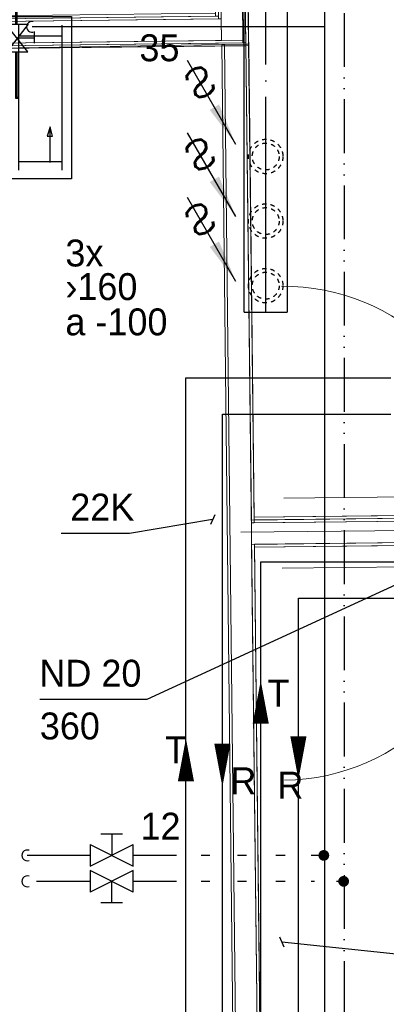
# Model space of a CAD drawing. Header units: millimetres. Extents: x 0 to 83478, y 0 to 53008.
# Tile 40 of 83: x 9161 to 10864, y 42403 to 46975. Entities that reach past the tile are written whole.
import ezdxf
from ezdxf.enums import TextEntityAlignment as Align

# ---------------------------------------------------------------- set-up
doc = ezdxf.new("R2010")
doc.units = ezdxf.units.MM
doc.header["$LTSCALE"] = 50
doc.header["$MEASUREMENT"] = 0
doc.header["$PDMODE"] = 1
for name, pattern in [('2V-CENT', [23, 20, -1.5, 0, -1.5]), ('V-GOMD', [0.8, 0.4, -0.4]), ('V-KU', [2, 1, 1]), ('V-KV', [2, 1, 1]), ('V-V', [2, 1, 1]), ('V-VV', [8, 5, -1, 0, -1, 0, -1])]:
    doc.linetypes.add(name, pattern=pattern)
doc.layers.get('0').update_dxf_attribs({"linetype": 'CONTINUOUS'})
for name, color, linetype, lineweight in [('20602A200D001$0$A-AREA-BNDY', 1, 'CONTINUOUS', 9), ('20602A200D001$0$A-DOOR', 31, 'CONTINUOUS', 13), ('20602A200D001$0$A-GENM', 13, 'CONTINUOUS', 9), ('20602A200D001$0$A-WALL', 7, 'CONTINUOUS', 13)]:
    doc.layers.add(name, color=color, linetype=linetype, lineweight=lineweight)
for name, color, linetype in [('V060-', 3, 'CONTINUOUS'), ('V070-', 3, 'CONTINUOUS'), ('V071-', 1, 'CONTINUOUS'), ('V080', 1, 'CONTINUOUS'), ('V080-', 3, 'CONTINUOUS'), ('V081-', 1, 'CONTINUOUS'), ('V100-', 6, 'CONTINUOUS'), ('V101', 1, 'CONTINUOUS'), ('V101-', 1, 'CONTINUOUS'), ('V110-', 6, 'CONTINUOUS'), ('V111-', 1, 'CONTINUOUS')]:
    doc.layers.add(name, color=color, linetype=linetype)
doc.styles.add('FISO', font='fiso')
doc.styles.add('SIMPLEX', font='SIMPLEX')

# ---------------------------------------------------------------- blocks, each defined once
blk = doc.blocks.new('V420', base_point=(455, 404.5))
blk.add_line((455, 404.5), (464, 404.5))
blk.add_solid([(455, 404.5), (459, 405), (459, 404)])
blk = doc.blocks.new('V422', base_point=(16230, 22585))
blk.add_blockref('V420', (16230, 22585))
at = {"style": 'SIMPLEX'}
blk.add_text('s', height=4, rotation=90, dxfattribs=at).set_placement((16238, 22585), align=Align.CENTER)
blk = doc.blocks.new('K1A', base_point=(16237, 22591.5))
at = {"color": 0, "linetype": 'ByBlock'}
blk.add_line((16237, 22592), (16237, 22591), dxfattribs=at)
blk = doc.blocks.new('21A', base_point=(16237, 22591.5))
blk.add_point((16237, 22591.5))
at = {"color": 0, "linetype": 'ByBlock'}
blk.add_blockref('K1A', (16237, 22591.5), dxfattribs=at)
at = {"style": 'SIMPLEX', "flags": 3}
blk.add_attdef('0', (16237, 22591.5), '', height=1, dxfattribs=at)
blk = doc.blocks.new('A504')
at = {"color": 0}
for p, q in [((-378.8, -15.3), (375.3, -15.3)), ((-378.8, -317), (-378.8, -15.3)), ((339.2, -115.3), (208.5, -14.7)), ((211.2, -115), (338.4, -14.3)), ((211.2, -17.1), (211.2, -115)), ((339.2, -14.7), (339.2, -115.3)), ((375.3, -15.3), (375.3, -317)), ((-338.6, -72.7), (335, -72.7)), ((-298.4, -72.7), (-298.4, -273.9)), ((-6.1, -73.1), (-6.1, -59.1)), ((-6.1, -59.1), (211.2, -59.1)), ((-1.8, -72.7), (-1.8, -64.7)), ((-1.8, -64.7), (211.2, -64.7)), ((275.8, -67.5), (275.8, -145.8)), ((284.8, -72.7), (284.8, -273.9)), ((338.4, -59.1), (406.9, -59.1)), ((338.4, -64.7), (408.9, -64.7)), ((250.3, -145.8), (305.1, -145.8)), ((-303.7, -218.5), (-137.3, -218.5)), ((-137.3, -218.5), (-180.4, -204.6)), ((-180.4, -204.6), (-180.4, -229.7)), ((-180.4, -229.7), (-137.3, -218.5)), ((-338.6, -273.9), (335, -273.9)), ((375.3, -317), (-378.8, -317))]:
    blk.add_line(p, q, dxfattribs=at)
blk = doc.blocks.new('VF')
at = {"color": 0, "const_width": 0.5}
blk.add_lwpolyline([(-0.25, 0, 1), (0.25, 0, 1)], format="xyb", close=True, dxfattribs=at)
blk = doc.blocks.new('R517')
at = {"color": 0}
for p, q in [((-1, 2), (1, 2)), ((0, 2), (0, 0)), ((-2, 1), (2, -1)), ((-2, -1), (2, 1)), ((-2, 1), (-2, -1)), ((2, -1), (2, 1))]:
    blk.add_line(p, q, dxfattribs=at)
blk = doc.blocks.new('20602A200D001$0$IV03 - IV03-290573-P02')
at = {"layer": '20602A200D001$0$A-WALL'}
for p, q in [((25620.9, 47117), (25607.9, 47116.9)), ((25607.9, 47116.9), (25634.9, 44719.5)), ((25647.9, 44719.6), (25620.9, 47117)), ((25634, 47104.2), (25621, 47104)), ((25621.7, 47041), (25621, 47104)), ((25621, 47104), (25621.7, 47041)), ((25621, 47104), (25648, 44706.6)), ((25621.7, 47041), (25621, 47104)), ((25621, 47104), (25621.7, 47041)), ((25661, 44706.8), (25634, 47104.2)), ((25734.1, 47092.3), (25634.2, 47091.2)), ((25634.7, 47041.2), (25634.2, 47091.2)), ((25634.2, 47091.2), (25634.7, 47041.2)), ((25634.2, 47091.2), (25662.1, 44606.8)), ((25634.7, 47041.2), (25634.2, 47091.2)), ((25634.2, 47091.2), (25634.7, 47041.2)), ((25762.1, 44608), (25734.1, 47092.3)), ((25634.7, 47041.2), (25734.7, 47042.3)), ((25734.7, 47042.3), (25634.7, 47041.2)), ((25608.7, 47040.9), (25621.7, 47041)), ((25621.7, 47041), (25608.7, 47040.9)), ((25621.7, 47041), (25634.7, 47041.2)), ((25634.7, 47041.2), (25621.7, 47041)), ((25648, 44706.6), (25621.7, 47041)), ((25621.7, 47041), (25648, 44706.6)), ((25647.9, 44719.6), (25621.7, 47041)), ((25621.7, 47041), (25647.9, 44719.6)), ((25662.1, 44606.8), (25634.7, 47041.2)), ((25634.7, 47041.2), (25662.1, 44606.8)), ((25661, 44706.8), (25634.7, 47041.2)), ((25634.7, 47041.2), (25661, 44706.8)), ((25748.3, 46992.5), (25735.3, 46992.3)), ((25762.3, 44595), (25735.3, 46992.3)), ((25735.3, 46992.3), (25762.3, 44595)), ((25735.3, 46992.3), (25762.3, 44595)), ((25762.1, 44608), (25735.3, 46992.3)), ((25735.3, 46992.3), (25762.1, 44608)), ((25775.3, 44595.1), (25748.3, 46992.5)), ((25761.4, 46979.6), (25748.4, 46979.5)), ((25775.4, 44582.1), (25748.4, 46979.5)), ((25748.4, 46979.5), (25775.4, 44582.1)), ((25748.4, 46979.5), (25775.4, 44582.1)), ((25775.3, 44595.1), (25748.4, 46979.5)), ((25748.4, 46979.5), (25775.3, 44595.1)), ((25788.4, 44582.3), (25761.4, 46979.6)), ((25761.9, 46940.6), (25761.6, 46966.6)), ((25761.6, 46966.6), (25761.9, 46940.6)), ((25761.9, 46940.6), (25761.6, 46940.6)), ((25761.6, 46940.6), (25776.9, 45601.5)), ((25776.9, 45601.5), (25761.6, 46940.6)), ((25761.6, 46940.6), (25761.9, 46940.6)), ((25776.9, 45601.5), (25761.9, 46940.6)), ((25761.9, 46940.6), (25776.9, 45601.5)), ((25788.4, 44582.3), (25776.9, 45601.5)), ((25776.9, 45601.5), (25788.4, 44582.3)), ((25634.9, 44719.5), (25634.7, 44732.5)), ((25634.7, 44732.5), (25634.9, 44719.5)), ((25634.9, 44719.5), (25647.9, 44719.6)), ((25634.9, 44719.5), (25647.9, 44719.6)), ((25647.9, 44719.6), (25634.9, 44719.5)), ((25648, 44706.6), (25661, 44706.8)), ((25648, 44706.6), (25661, 44706.8)), ((25661, 44706.8), (25648, 44706.6)), ((25662.1, 44606.8), (25762.1, 44608)), ((25662.1, 44606.8), (25762.1, 44608)), ((25762.1, 44608), (25662.1, 44606.8)), ((25762.3, 44595), (25775.3, 44595.1)), ((25762.3, 44595), (25775.3, 44595.1)), ((25775.3, 44595.1), (25762.3, 44595)), ((25788.4, 44582.3), (25775.4, 44582.1)), ((25775.4, 44582.1), (25788.4, 44582.3)), ((25775.4, 44582.1), (25788.4, 44582.3))]:
    blk.add_line(p, q, dxfattribs=at)
blk = doc.blocks.new('20602A200D001$0$IV03 - IV03-290577-P02')
blk.add_blockref('20602A200D001$0$IV03 - IV03-290573-P02', (0, 0))
blk = doc.blocks.new('20602A200D001$0$IV02_37dB 70550 - IV02_37dB 2-290725-P02')
at = {"layer": '20602A200D001$0$A-WALL'}
blk.add_line((25751.9, 42322.7), (29896.7, 42369.4), dxfattribs=at)
blk = doc.blocks.new('20602A200D001$0$IV02_37dB 70550 - IV02_37dB-290718-P02')
at = {"layer": '20602A200D001$0$A-WALL'}
for p, q in [((29896, 42425.9), (25801.2, 42379.8)), ((25813.9, 42379.9), (29895.8, 42425.9)), ((29895.8, 42425.9), (25813.9, 42379.9)), ((25814.1, 42392.9), (29895.6, 42438.9)), ((29895.6, 42438.9), (25814.1, 42392.9)), ((29895.9, 42438.9), (25814.1, 42392.9)), ((25814.2, 42379.9), (29896, 42425.9)), ((25814.2, 42379.9), (29895.8, 42425.9)), ((29895.8, 42425.9), (25814.2, 42379.9)), ((29895.8, 42425.9), (29895.6, 42438.9)), ((29895.6, 42438.9), (29895.9, 42438.9)), ((29895.6, 42438.9), (29895.8, 42425.9)), ((29895.9, 42438.9), (29895.6, 42438.9)), ((29895.8, 42425.9), (29896, 42425.9)), ((29896, 42425.9), (29895.8, 42425.9)), ((29895.8, 42425.9), (29895.9, 42412.9)), ((29895.9, 42412.9), (29895.8, 42425.9)), ((29895.8, 42425.9), (29896, 42425.9)), ((29896, 42425.9), (29895.8, 42425.9)), ((29896, 42425.9), (29895.9, 42438.9)), ((29896.2, 42412.9), (29896, 42425.9)), ((25801.2, 42379.8), (25813.9, 42379.9)), ((25813.9, 42379.9), (25801.2, 42379.8)), ((25801.2, 42379.8), (25801.4, 42366.8)), ((25801.2, 42379.8), (25801.4, 42366.8)), ((25801.4, 42366.8), (25801.2, 42379.8)), ((29896.2, 42412.9), (25801.4, 42366.8)), ((29896.2, 42412.9), (25801.4, 42366.8)), ((25813.9, 42379.9), (25814.1, 42366.9)), ((25814.1, 42366.9), (25813.9, 42379.9)), ((29895.9, 42412.9), (25814.1, 42366.9)), ((29895.9, 42412.9), (25814.1, 42366.9)), ((25814.1, 42392.9), (25814.2, 42379.9)), ((25814.1, 42392.9), (25814.2, 42379.9)), ((25814.2, 42379.9), (25814.1, 42392.9)), ((29896.2, 42412.9), (29895.9, 42412.9)), ((29896.2, 42412.9), (29895.9, 42412.9)), ((29897.3, 42312.9), (29896.2, 42412.9)), ((25814.1, 42366.9), (25801.4, 42366.8)), ((25814.1, 42366.9), (25801.4, 42366.8)), ((25801.4, 42366.8), (25814.1, 42366.9)), ((25814.1, 42366.9), (25801.4, 42366.8)), ((25802.5, 42266.8), (25801.4, 42366.8)), ((25801.4, 42366.8), (25802.5, 42266.8)), ((25801.4, 42366.8), (25802.5, 42266.8)), ((25802.5, 42266.8), (29897.3, 42312.9)), ((25802.5, 42266.8), (29897.3, 42312.9)), ((29897.3, 42312.9), (25802.5, 42266.8)), ((25815.5, 42266.9), (29897.3, 42312.9)), ((29897.3, 42312.9), (25815.5, 42266.9)), ((29897.3, 42312.9), (25815.5, 42266.9)), ((25815.6, 42253.9), (29897.5, 42299.9)), ((29897.5, 42299.9), (29897.3, 42312.9)), ((25815.6, 42253.9), (25815.5, 42266.9)), ((25815.5, 42266.9), (25815.6, 42253.9)), ((25815.5, 42266.9), (25815.6, 42253.9))]:
    blk.add_line(p, q, dxfattribs=at)
blk = doc.blocks.new('20602A200D001$0$IV02_37dB 70550 - IV02_37dB 70550-290722-P02')
for name in ['20602A200D001$0$IV02_37dB 70550 - IV02_37dB-290718-P02', '20602A200D001$0$IV02_37dB 70550 - IV02_37dB 2-290725-P02']:
    blk.add_blockref(name, (0, 0))
blk = doc.blocks.new('20602A200D001$0$IV03 91742 - IV03-291112-P02')
at = {"layer": '20602A200D001$0$A-WALL'}
for p, q in [((25634.7, 44732.5), (24074.2, 44713.9)), ((24074.2, 44713.9), (24074.4, 44700.9)), ((24074.4, 44700.9), (25647.9, 44719.6)), ((25647.9, 44719.6), (24074.4, 44700.9)), ((25647.9, 44719.6), (24074.4, 44700.9)), ((24074.4, 44700.9), (25634.9, 44719.5)), ((24074.4, 44700.9), (25634.9, 44719.5)), ((25634.9, 44719.5), (24074.4, 44700.9)), ((25634.9, 44719.5), (25634.7, 44732.5)), ((25634.9, 44719.5), (25634.7, 44732.5)), ((25634.7, 44732.5), (25634.9, 44719.5)), ((25648, 44706.6), (25647.9, 44719.6)), ((25648, 44706.6), (25647.9, 44719.6)), ((25647.9, 44719.6), (25648, 44706.6)), ((24074.4, 44700.9), (24074.5, 44687.9)), ((24074.5, 44687.9), (25661, 44706.8)), ((25661, 44706.8), (24074.5, 44687.9)), ((25661, 44706.8), (24074.5, 44687.9)), ((24074.5, 44687.9), (25648, 44706.6)), ((24074.5, 44687.9), (25648, 44706.6)), ((25648, 44706.6), (24074.5, 44687.9)), ((24074.5, 44687.9), (24075.7, 44588)), ((25662.1, 44606.8), (25661, 44706.8)), ((25662.1, 44606.8), (25661, 44706.8)), ((25661, 44706.8), (25662.1, 44606.8)), ((24075.7, 44588), (25762.1, 44608)), ((25762.1, 44608), (24075.7, 44588)), ((25762.1, 44608), (24075.7, 44588)), ((24075.7, 44588), (25662.1, 44606.8)), ((24075.7, 44588), (25662.1, 44606.8)), ((25662.1, 44606.8), (24075.7, 44588)), ((24075.7, 44588), (24075.9, 44575)), ((24075.9, 44575), (25775.3, 44595.1)), ((25775.3, 44595.1), (24075.9, 44575)), ((25775.3, 44595.1), (24075.9, 44575)), ((24075.9, 44575), (25762.3, 44595)), ((24075.9, 44575), (25762.3, 44595)), ((25762.3, 44595), (24075.9, 44575)), ((24075.9, 44575), (24076, 44562)), ((24076, 44562), (25663.3, 44587.8)), ((25663.3, 44587.8), (24076, 44562)), ((24076, 44562), (25775.4, 44582.1)), ((24076, 44562), (25663.4, 44580.8)), ((25663.4, 44580.8), (24076, 44562)), ((25663.4, 44580.8), (25663.3, 44587.8)), ((25663.3, 44587.8), (25663.4, 44580.8)), ((25663.4, 44580.8), (25775.4, 44582.1)), ((25775.4, 44582.1), (25663.4, 44580.8)), ((25762.3, 44595), (25762.1, 44608)), ((25762.3, 44595), (25762.1, 44608)), ((25762.1, 44608), (25762.3, 44595)), ((25775.3, 44595.1), (25775.4, 44582.1)), ((25775.4, 44582.1), (25775.3, 44595.1)), ((25775.4, 44582.1), (25775.3, 44595.1))]:
    blk.add_line(p, q, dxfattribs=at)
blk = doc.blocks.new('20602A200D001$0$IV03 91742 - IV03 91742-291116-P02')
blk.add_blockref('20602A200D001$0$IV03 91742 - IV03-291112-P02', (0, 0))
blk = doc.blocks.new('20602A200D001$0$IV01_24dB - IV01_24dB-291162-P02')
at = {"layer": '20602A200D001$0$A-WALL'}
for p, q in [((25663.3, 44587.8), (25676.3, 44588)), ((25676.3, 44588), (25663.3, 44587.8)), ((25676.3, 44588), (25663.3, 44587.8)), ((25663.3, 44587.8), (25718, 39734.8)), ((25676.3, 44588), (25776.3, 44589.1)), ((25776.3, 44589.1), (25676.3, 44588)), ((25776.3, 44589.1), (25676.3, 44588)), ((25728.5, 39958.6), (25676.3, 44588)), ((25676.3, 44588), (25728.5, 39958.6)), ((25676.3, 44588), (25805.9, 33085.4)), ((25676.3, 44588), (25728.5, 39958.6)), ((25676.3, 44588), (25731, 39734.9)), ((25676.3, 44588), (25728.5, 39958.6)), ((25789.3, 44589.3), (25776.3, 44589.1)), ((25776.3, 44589.1), (25788.6, 44589.2)), ((25788.6, 44589.2), (25776.3, 44589.1)), ((25776.3, 44589.1), (25801.2, 42379.8)), ((25776.3, 44589.1), (25801.2, 42379.8)), ((25801.2, 42379.8), (25776.3, 44589.1)), ((25776.3, 44589.1), (25828.5, 39959.8)), ((25776.3, 44589.1), (25905.9, 33086.5)), ((25776.3, 44589.1), (25828.5, 39959.8)), ((25788.6, 44589.2), (25789.3, 44589.3)), ((25789.3, 44589.3), (25788.6, 44589.2)), ((25788.6, 44589.2), (25813.9, 42379.9)), ((25813.9, 42379.9), (25788.6, 44589.2)), ((25789.3, 44589.3), (25814.2, 42379.9)), ((25814.2, 42379.9), (25789.3, 44589.3)), ((25814.2, 42379.9), (25789.3, 44589.3)), ((25813.9, 42379.9), (25801.2, 42379.8)), ((25814.2, 42379.9), (25801.2, 42379.8)), ((25813.9, 42379.9), (25801.2, 42379.8)), ((25814.2, 42379.9), (25813.9, 42379.9)), ((25814.2, 42379.9), (25813.9, 42379.9)), ((25802.5, 42266.8), (25815.5, 42266.9)), ((25815.5, 42266.9), (25802.5, 42266.8)), ((25815.5, 42266.9), (25802.5, 42266.8)), ((25828.5, 39959.8), (25802.5, 42266.8)), ((25802.5, 42266.8), (25828.5, 39959.8)), ((25802.5, 42266.8), (25828.8, 39929.7)), ((25815.5, 42266.9), (25815.6, 42253.9)), ((25815.5, 42266.9), (25841.8, 39929.8)), ((25815.5, 42266.9), (25815.6, 42253.9))]:
    blk.add_line(p, q, dxfattribs=at)
blk = doc.blocks.new('20602A200D001$0$IV01_24dB - IV01_24dB-291166-P02')
blk.add_blockref('20602A200D001$0$IV01_24dB - IV01_24dB-291162-P02', (0, 0))
blk = doc.blocks.new('20602A200D001$0$Belegg - Belegg-319508-P02')
at = {"layer": '20602A200D001$0$A-GENM'}
for p, q in [((25761.6, 46940.6), (25814.1, 42366.9)), ((25814.1, 42366.9), (29895.9, 42412.9))]:
    blk.add_line(p, q, dxfattribs=at)
blk = doc.blocks.new('20602A200D001$0$Belegg 509823 - Belegg 509823-319524-P02')
at = {"layer": '20602A200D001$0$A-GENM'}
for p, q in [((29897.5, 42299.9), (25815.6, 42253.9)), ((25815.6, 42253.9), (25841.7, 39942.8)), ((27432.9, 40450), (27469.7, 40472.6)), ((27469.7, 40472.6), (27509.6, 40489.1)), ((27509.6, 40489.1), (27551.6, 40499.2)), ((27551.6, 40499.2), (27594.6, 40502.5)), ((27594.6, 40502.5), (27637.6, 40499.2)), ((27637.6, 40499.2), (27679.6, 40489.1)), ((27679.6, 40489.1), (27719.4, 40472.6)), ((27719.4, 40472.6), (27756.2, 40450)), ((27372.1, 40389.2), (27400.1, 40422)), ((27400.1, 40422), (27432.9, 40450)), ((27756.2, 40450), (27789, 40422)), ((27789, 40422), (27817.1, 40389.2)), ((27349.5, 40352.4), (27372.1, 40389.2)), ((27817.1, 40389.2), (27839.6, 40352.4)), ((27333, 40312.5), (27349.5, 40352.4)), ((27839.6, 40352.4), (27856.1, 40312.5)), ((27323, 40270.6), (27333, 40312.5)), ((27856.1, 40312.5), (27866.2, 40270.6)), ((27319.6, 40227.5), (27323, 40270.6)), ((27866.2, 40270.6), (27869.6, 40227.5)), ((27323, 40184.5), (27319.6, 40227.5)), ((27869.6, 40227.5), (27866.2, 40184.5)), ((27333, 40142.6), (27323, 40184.5)), ((27349.5, 40102.7), (27333, 40142.6)), ((27856.1, 40142.6), (27839.6, 40102.7)), ((27866.2, 40184.5), (27856.1, 40142.6)), ((27372.1, 40065.9), (27349.5, 40102.7)), ((27839.6, 40102.7), (27817.1, 40065.9)), ((27400.1, 40033.1), (27372.1, 40065.9)), ((27817.1, 40065.9), (27789, 40033.1)), ((27432.9, 40005.1), (27400.1, 40033.1)), ((27469.7, 39982.5), (27432.9, 40005.1)), ((27756.2, 40005.1), (27719.4, 39982.5)), ((27789, 40033.1), (27756.2, 40005.1)), ((25841.7, 39942.8), (27527.2, 39961.8)), ((27509.6, 39966), (27469.7, 39982.5)), ((27527.2, 39961.8), (27509.6, 39966)), ((27668.6, 39963.4), (29923.5, 39988.8)), ((27679.6, 39966), (27668.6, 39963.4)), ((27719.4, 39982.5), (27679.6, 39966))]:
    blk.add_line(p, q, dxfattribs=at)
blk = doc.blocks.new('20602A200D001$0$Belegg 510115 - Belegg-319587-P02')
at = {"layer": '20602A200D001$0$A-GENM'}
for p, q in [((24076, 44562), (25663.3, 44587.8)), ((24076, 44562), (25663.3, 44587.8)), ((25663.3, 44587.8), (25715.5, 39957.6)), ((25663.3, 44587.8), (25715.5, 39957.6))]:
    blk.add_line(p, q, dxfattribs=at)
blk = doc.blocks.new('20602A200D001$0$Belegg 510115 - Belegg 510115-319591-P02')
blk.add_blockref('20602A200D001$0$Belegg 510115 - Belegg-319587-P02', (0, 0))
blk = doc.blocks.new('20602A200D001$0$DOOR 24 - DOOR 24-400416-P02')
at = {"layer": '20602A200D001$0$A-DOOR'}
blk.add_line((25943.8, 42155.6), (26927.7, 42166.7), dxfattribs=at)
blk.add_arc((25943.8, 42155.6), 984, 270.6452, 0.6452, dxfattribs=at)
blk = doc.blocks.new('20602A200D001$0$DOOR 25 - DOOR 25-400453-P02')
at = {"layer": '20602A200D001$0$A-DOOR'}
blk.add_line((25952.1, 42481), (26936, 42492.1), dxfattribs=at)
blk.add_arc((25952.1, 42481), 984, 0.6452, 90.6452, dxfattribs=at)
blk = doc.blocks.new('20602A200D001')
at = {"layer": '20602A200D001$0$A-AREA-BNDY', "flags": 128}
for points in [[(29844.4, 47012.6), (25761.6, 46966.6), (25786.9, 44720), (25788.3, 44589.2), (25789.3, 44589.3), (25814.1, 42392.9), (29895.6, 42438.9)], [(29897.5, 42299.9), (25815.6, 42253.9), (25841.7, 39942.8), (29923.5, 39988.8)]]:
    blk.add_lwpolyline(points, close=True, dxfattribs=at)
at = {"layer": '20602A200D001$0$A-DOOR'}
for name in ['20602A200D001$0$DOOR 25 - DOOR 25-400453-P02', '20602A200D001$0$DOOR 24 - DOOR 24-400416-P02']:
    blk.add_blockref(name, (0, 0), dxfattribs=at)
at = {"layer": '20602A200D001$0$A-GENM'}
for name in ['20602A200D001$0$Belegg - Belegg-319508-P02', '20602A200D001$0$Belegg 510115 - Belegg 510115-319591-P02', '20602A200D001$0$Belegg 509823 - Belegg 509823-319524-P02']:
    blk.add_blockref(name, (0, 0), dxfattribs=at)
at = {"layer": '20602A200D001$0$A-WALL'}
for name in ['20602A200D001$0$IV03 - IV03-290577-P02', '20602A200D001$0$IV03 91742 - IV03 91742-291116-P02', '20602A200D001$0$IV01_24dB - IV01_24dB-291166-P02', '20602A200D001$0$IV02_37dB 70550 - IV02_37dB 70550-290722-P02']:
    blk.add_blockref(name, (0, 0), dxfattribs=at)

msp = doc.modelspace()

# ---------------------------------------------------------------- linework, layer by layer
at = {"layer": 'V060-', "linetype": 'Continuous'}
for p, q in [((10204.17, 45616.86), (10204.17, 48827)), ((10404.17, 48827), (10404.17, 45616.86))]:
    msp.add_line(p, q, dxfattribs=at)
at = {"layer": 'V060-', "color": 1, "linetype": '2V-CENT'}
msp.add_line((10304.17, 45616.86), (10304.17, 48827), dxfattribs=at)
at = {"layer": 'V070-', "linetype": 'V-GOMD'}
for centre, radius in [((10304.17, 46339.85), 80), ((10304.17, 46339.85), 62.5), ((10304.17, 46040), 80), ((10304.17, 46040), 62.5), ((10304.17, 45740), 80), ((10304.17, 45740), 62.5)]:
    msp.add_circle(centre, radius, dxfattribs=at)
at = {"layer": 'V080-', "linetype": 'V-KV'}
for p, q in [((10576.5, 48727.04), (10576.5, 22178.27)), ((9683.49, 46941.55), (9218.55, 46941.55)), ((10576.5, 46941.55), (9683.49, 46941.55)), ((9488.76, 43094.8), (9196.46, 43094.8)), ((9889.88, 43094.8), (9688.76, 43094.8)), ((10044.95, 43094.8), (10004.41, 43094.8)), ((10214.56, 43094.8), (10173.71, 43094.8)), ((10395.26, 43094.8), (10351.87, 43094.8)), ((10549.05, 43094.8), (10515.49, 43094.8)), ((10641.23, 42974.18), (10632.36, 42974.18))]:
    msp.add_line(p, q, dxfattribs=at)
at = {"layer": 'V080-', "linetype": 'V-VV'}
for p, q in [((10668.68, 48606.43), (10668.68, 24352.78)), ((9488.76, 42974.18), (9196.46, 42974.18)), ((9889.88, 42974.18), (9688.76, 42974.18)), ((10044.95, 42974.18), (10004.41, 42974.18)), ((10214.56, 42974.18), (10173.71, 42974.18)), ((10395.26, 42974.18), (10351.87, 42974.18)), ((10530.3, 42974.18), (10515.49, 42974.18))]:
    msp.add_line(p, q, dxfattribs=at)
at = {"layer": 'V080-', "color": 1}
for centre, start, end in [((9218.55, 46941.55), 79.30183, 280.69817), ((9196.46, 43094.8), 70.21701, 289.78299), ((9196.46, 42974.18), 70.21701, 289.78299)]:
    msp.add_arc(centre, 25, start, end, dxfattribs=at)
at = {"layer": 'V100-', "linetype": 'V-V'}
for p, q in [((10281.08, 21921.6), (10281.08, 44458.11)), ((10281.08, 44458.11), (10917.6, 44458.11)), ((10456.08, 22096.6), (10456.08, 44288.81)), ((10456.08, 44288.81), (10916.54, 44288.81))]:
    msp.add_line(p, q, dxfattribs=at)
at = {"layer": 'V100-'}
for points in [[(10280.98, 43906.81, 0, 75, 0), (10280.98, 43706.81, 75, 75, 0)], [(10456.08, 43447.03, 0, 75, 0), (10456.08, 43647.03, 75, 75, 0)]]:
    msp.add_lwpolyline(points, format="xyseb", dxfattribs=at)
at = {"layer": 'V101-'}
for p, q in [((10973.63, 44380.64), (9751.77, 43818.22)), ((9751.77, 43818.22), (9255.53, 43818.22)), ((10368.61, 42716.23), (10388.94, 42670.55)), ((10378.78, 42693.39), (10989.71, 42629.11))]:
    msp.add_line(p, q, dxfattribs=at)
at = {"layer": 'V110-', "linetype": 'V-V'}
for p, q in [((9933.63, 21609.94), (9933.63, 45312.39)), ((10102.93, 21779.24), (10102.93, 45143.09))]:
    msp.add_line(p, q, dxfattribs=at)
at = {"layer": 'V110-', "linetype": 'V-KU'}
for p, q in [((9933.63, 45312.39), (10885.53, 45312.39)), ((10102.93, 45143.09), (10885.53, 45143.09))]:
    msp.add_line(p, q, dxfattribs=at)
at = {"layer": 'V110-'}
for points in [[(9933.63, 43638.48, 0, 75, 0), (9933.63, 43438.48, 75, 75, 0)], [(10102.93, 43412.99, 0, 75, 0), (10102.93, 43612.99, 75, 75, 0)]]:
    msp.add_lwpolyline(points, format="xyseb", dxfattribs=at)
at = {"layer": 'V111-'}
for p, q in [((10067.4, 44676.66), (10047.07, 44630.98)), ((10057.23, 44653.82), (9671.38, 44589.54)), ((9671.38, 44589.54), (9353.64, 44589.54))]:
    msp.add_line(p, q, dxfattribs=at)

# ---------------------------------------------------------------- block references
at = {"layer": 'V060-'}
msp.add_blockref('20602A200D001', (-15563.7, 2272.18), dxfattribs=at)
at = {"layer": 'V060-', "linetype": 'Continuous', "xscale": 200, "yscale": 200, "zscale": 200, "rotation": 270}
msp.add_blockref('21A', (10304.08, 45616.07), dxfattribs=at)
at = {"layer": 'V070-', "xscale": -50, "yscale": 50, "zscale": 50, "rotation": 300.0000000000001}
for p in [(10165.86, 46395.51), (10165.86, 46060.68), (10165.86, 45759.33)]:
    msp.add_blockref('V422', p, dxfattribs=at)
at = {"layer": 'V080', "rotation": 90}
msp.add_blockref('A504', (9084.7, 46615.02), dxfattribs=at)
at = {"layer": 'V080-', "color": 1, "xscale": 50, "yscale": 50, "zscale": 50}
msp.add_blockref('R517', (9588.76, 43094.8), dxfattribs=at)
at = {"layer": 'V080-', "xscale": 50, "yscale": 50, "zscale": 50, "rotation": 180}
for p in [(10574.05, 43094.8), (10666.23, 42974.18)]:
    msp.add_blockref('VF', p, dxfattribs=at)
at = {"layer": 'V080-', "color": 1, "xscale": 50, "yscale": 50, "zscale": 50, "rotation": 180}
msp.add_blockref('R517', (9588.76, 42974.18), dxfattribs=at)

# ---------------------------------------------------------------- texts
at = {"layer": 'V071-', "color": 1, "style": 'FISO'}
for s, p in [('3x', (9373.74, 45829.15)), ('›160', (9373.74, 45673.25)), ('a -100', (9373.74, 45509.45))]:
    msp.add_text(s, height=125, dxfattribs=at).set_placement(p)
at = {"layer": 'V081-', "color": 1, "style": 'FISO'}
for s, p in [('35', (9717.59, 46782.1)), ('12', (9722.54, 43167.91))]:
    msp.add_text(s, height=125, dxfattribs=at).set_placement(p)
at = {"layer": 'V101', "color": 1, "style": 'FISO'}
for s, p in [('T', (10312.28, 43785.66)), ('R', (10358.45, 43358.3))]:
    msp.add_text(s, height=125, dxfattribs=at).set_placement(p)
at = {"layer": 'V101-', "color": 1, "style": 'FISO'}
for s, p in [('ND 20', (9726.77, 43878.22)), ('360', (9533.84, 43633.22))]:
    msp.add_text(s, height=125, dxfattribs=at).set_placement(p, align=Align.RIGHT)
at = {"layer": 'V111-', "color": 1, "style": 'FISO'}
for s, p in [('22K', (9396.38, 44649.54)), ('T', (9836.69, 43522.2)), ('R', (10139.63, 43378.57))]:
    msp.add_text(s, height=125, dxfattribs=at).set_placement(p)

doc.saveas('drawing.dxf')
